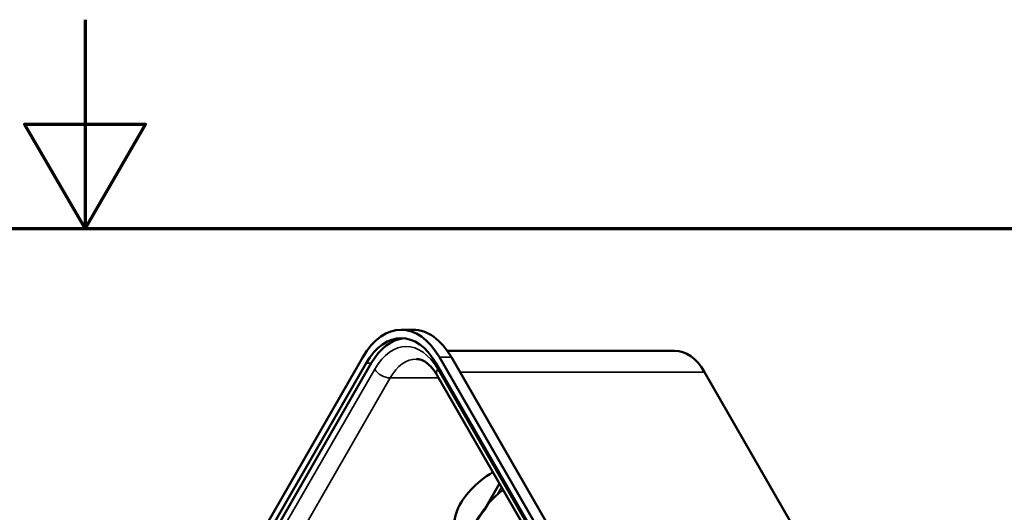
# Model space of a CAD drawing. Header units: millimetres. Extents: x -246 to 594, y -554 to 40.
# Tile 8 of 9: x 168 to 262, y -7 to 40. Entities that reach past the tile are written whole.
import ezdxf

# ---------------------------------------------------------------- set-up
doc = ezdxf.new("R2010")
doc.units = ezdxf.units.MM
doc.header["$LTSCALE"] = 2
for name, color, linetype, lineweight in [('Cadre (ISO)', 7, 'Continuous', 70), ('Etroit visible (ISO)', 7, 'Continuous', 35), ('Visible (ISO)', 7, 'Continuous', 50)]:
    doc.layers.add(name, color=color, linetype=linetype, lineweight=lineweight)

# ---------------------------------------------------------------- blocks, each defined once
blk = doc.blocks.new('Cadres Default Border')
at = {"layer": 'Cadre (ISO)', "flags": 128}
for points in [[(10, 10), (10, 410), (287, 410), (287, 10), (10, 10)], [(297, 210), (287, 210), (292, 212.887), (292, 207.113), (287, 210)]]:
    blk.add_lwpolyline(points, dxfattribs=at)

msp = doc.modelspace()

# ---------------------------------------------------------------- linework, layer by layer
at = {"layer": 'Etroit visible (ISO)'}
for p, q in [((207.901, 7.674), (209.045, 7.674)), ((200.897, 7.108), (201.387, 7.108)), ((178.829, -33.197), (201.713, 6.543)), ((203.183, 5.694), (180.298, -34.045)), ((203.183, 5.694), (207.825, 5.694)), ((207.74, 6.543), (233.393, -38.005)), ((209.86, 6.26), (233.248, 6.26)), ((213.412, -5.484), (213.837, -4.746)), ((212.272, -6.896), (212.678, -6.192))]:
    msp.add_line(p, q, dxfattribs=at)
for centre, major_axis, ratio, start_param, end_param in [((204.726, 1.31), (0, 7.4), 0.575862, 5.497787, 7.068583), ((205.707, 1.31), (0, 6.2), 0.575862, 0, 0.785398), ((202.694, 6.543), (-1.04, 0.599), 0.578093, 0.783464, 2.354261), ((208.721, 6.543), (-1.04, -0.599), 0.578093, 5.499721, 6.283185), ((217.514, -19.81), (0, 15.8), 0.575862, 0.614017, 0.916503)]:
    msp.add_ellipse(centre, major_axis=major_axis, ratio=ratio, start_param=start_param, end_param=end_param, dxfattribs=at)
at = {"layer": 'Visible (ISO)'}
for p, q in [((205.38, 10.31), (204.236, 10.31)), ((177.361, -32.631), (200.571, 7.674)), ((207.901, 7.674), (233.554, -36.874)), ((230.397, 8.31), (208.638, 8.31)), ((234.699, -36.874), (209.045, 7.674)), ((178.012, -32.631), (200.897, 7.108)), ((201.387, 7.108), (178.503, -32.631)), ((207.575, 7.108), (233.228, -37.439)), ((207.681, 5.944), (233.334, -38.604)), ((233.248, 6.26), (258.901, -38.288)), ((212.267, -6.788), (213.64, -4.404))]:
    msp.add_line(p, q, dxfattribs=at)
at = {"layer": 'Visible (ISO)', "flags": 128}
for points in [[(207.681, 5.944), (207.619, 6.049), (207.556, 6.15), (207.493, 6.247), (207.429, 6.341), (207.364, 6.431), (207.298, 6.518), (207.232, 6.601), (207.166, 6.68), (207.099, 6.755), (207.033, 6.826), (206.966, 6.893), (206.9, 6.957), (206.834, 7.016), (206.768, 7.072), (206.702, 7.124), (206.638, 7.173), (206.51, 7.258), (206.385, 7.33), (206.264, 7.388), (206.147, 7.434), (206.033, 7.468), (205.923, 7.492), (205.815, 7.506), (205.707, 7.51)], [(210.244, -10.185), (210.352, -9.943), (210.463, -9.704), (210.576, -9.469), (210.692, -9.237), (210.81, -9.01), (210.931, -8.786), (211.054, -8.567), (211.18, -8.351), (211.309, -8.14), (211.439, -7.933), (211.572, -7.73), (211.708, -7.531), (211.845, -7.337), (211.985, -7.148), (212.127, -6.963), (212.27, -6.782)], [(212.267, -6.788), (212.265, -6.791), (212.264, -6.795), (212.262, -6.799), (212.261, -6.803), (212.259, -6.807), (212.258, -6.811), (212.257, -6.815), (212.257, -6.82), (212.256, -6.824), (212.256, -6.828), (212.256, -6.833), (212.256, -6.838), (212.256, -6.842), (212.257, -6.847), (212.258, -6.852), (212.258, -6.857), (212.26, -6.861), (212.261, -6.866), (212.262, -6.871), (212.264, -6.876), (212.266, -6.881), (212.268, -6.886), (212.27, -6.891), (212.272, -6.896)]]:
    msp.add_lwpolyline(points, dxfattribs=at)
at = {"layer": 'Visible (ISO)'}
for centre, major_axis, ratio, start_param, end_param in [((204.236, 1.31), (0, 9), 0.575862, 5.497787, 7.068583), ((204.236, 1.31), (0, 8.2), 0.575862, 5.497787, 7.068583), ((204.726, 1.31), (0, 8.2), 0.575862, 0.051963, 0.785398), ((205.38, 1.31), (0, 9), 0.575862, 5.497787, 6.283185), ((230.397, 1.31), (0, 7), 0.575862, 5.497787, 6.283185), ((215.064, -6.327), (-5.459, -3.144), 0.578093, 4.756032, 6.541353), ((217.514, -19.81), (0, 16), 0.575862, 0.391808, 0.552637)]:
    msp.add_ellipse(centre, major_axis=major_axis, ratio=ratio, start_param=start_param, end_param=end_param, dxfattribs=at)

# ---------------------------------------------------------------- block references
at = {"xscale": 2, "yscale": 2, "zscale": 2, "rotation": 90}
msp.add_blockref('Cadres Default Border', (594, -554), dxfattribs=at)

doc.saveas('drawing.dxf')
